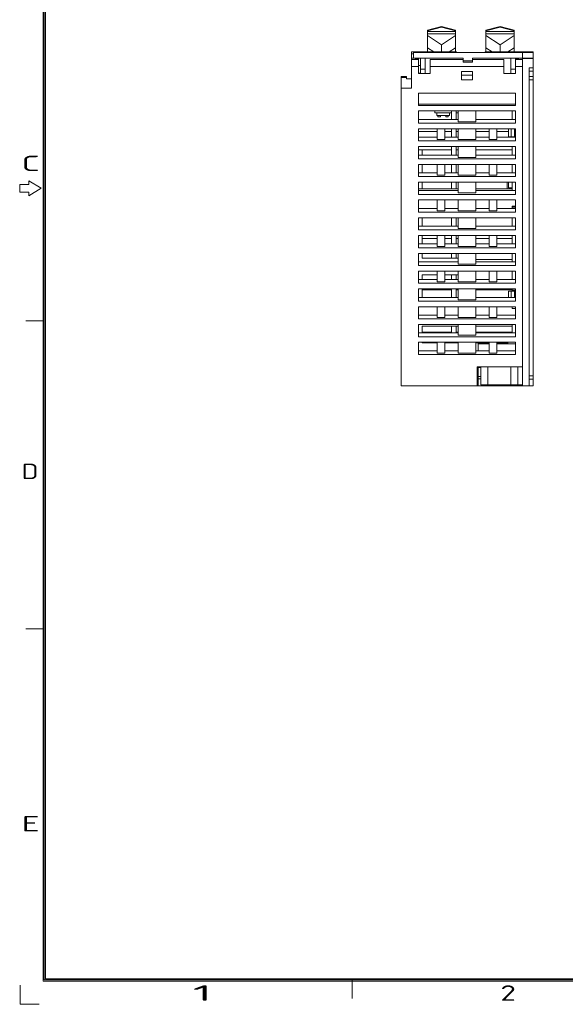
# Model space of a CAD drawing. Header units: inches. Extents: x -118 to 379, y 421 to 770.
# Tile 1 of 16: x -118 to -1, y 422 to 632. Entities that reach past the tile are written whole.
import ezdxf
from ezdxf.enums import TextEntityAlignment as Align

# ---------------------------------------------------------------- set-up
doc = ezdxf.new("R2010")
doc.units = ezdxf.units.IN
doc.header["$LTSCALE"] = 23.1
doc.header["$MEASUREMENT"] = 0
doc.layers.get('0').update_dxf_attribs({"lineweight": 18})
doc.layers.add('1_6', color=7, linetype='Continuous', lineweight=18)
doc.styles.get("Standard").update_dxf_attribs({"font": 'isocp3.shx', "bigfont": 'gbcbig.shx'})

# ---------------------------------------------------------------- blocks, each defined once
blk = doc.blocks.new('图表_1')
for p, q in [((-132.06, -150.46), (-132.06, 141.45)), ((-131.83, -150.23), (-131.83, 141.23)), ((-131.6, -150), (-131.6, 141)), ((-134.66, -3.14), (-134.66, -3.82)), ((-132.4, -4.5), (-134.66, -3.14)), ((-136.37, -3.82), (-136.37, -5.18)), ((-134.66, -3.82), (-136.37, -3.82)), ((-136.37, -5.18), (-134.66, -5.18)), ((-134.66, -5.86), (-132.4, -4.5)), ((-134.66, -5.18), (-134.66, -5.86)), ((-131.83, -28.89), (-135.23, -28.89)), ((-131.83, -85.59), (-135.23, -85.59)), ((287.78, -150.23), (-131.83, -150.23)), ((287.55, -150), (-131.6, -150)), ((-75.13, -150.23), (-75.13, -153.63)), ((-136.31, -154.72), (-136.31, -151.17)), ((288.01, -150.46), (-132.06, -150.46)), ((-136.31, -154.72), (-132.77, -154.72))]:
    blk.add_line(p, q)
for s, width, p in [('C', 1.81818, (-136.01, -1.33)), ('D', 1.41452, (-136.01, -58.03)), ('E', 1.81818, (-136.01, -122.9)), ('1', 2.85714, (-104.51, -154.06)), ('2', 1.63919, (-47.81, -154.06))]:
    blk.add_text(s, height=2.84, dxfattribs=dict(width=width)).set_placement(p)
blk = doc.blocks.new('hcfa图表_1')
blk.add_blockref('图表_1', (-366.29, 186.04))
blk = doc.blocks.new('禾川制图_1')
blk.add_blockref('hcfa图表_1', (502.61, -331.75))
for tag, p in [('V1.0', (7, -23.81)), ('XXXX', (49.65, -23.5)), ('XXXC', (81.79, -23.79)), ('XXXO', (93.95, -23.72))]:
    blk.add_attdef(tag, p, '', height=2.51)
blk.add_attdef('XXXY', (16.61, -23.72), '', height=2.51, rotation=0.6331)
for tag, p in [('XXXE', (315.81, -269.3)), ('XXXC', (348.56, -269.3)), ('XXXA', (399.26, -269.34)), ('XXXG', (273.32, -276.51)), ('XXXF', (315.77, -276.23)), ('XXXD', (349.08, -276.23)), ('XXXB', (399.16, -276.49)), ('XXXJ', (273.46, -283.93)), ('XXXP', (301.31, -291.91)), ('XXXQ', (335.14, -291.8)), ('XXXO', (351.7, -291.85)), ('XXXM', (277.01, -293.42))]:
    blk.add_attdef(tag, text='', height=2.51).set_placement(p, align=Align.CENTER)

msp = doc.modelspace()

# ---------------------------------------------------------------- linework, layer by layer
at = {"color": 7, "linetype": 'Continuous'}
for p, q in [((-24.623, 625.008), (-34.223, 625.008)), ((-34.223, 617.308), (-34.223, 625.008)), ((-33.823, 624.608), (-34.223, 624.608)), ((-33.823, 624.933), (-14.042, 624.933)), ((-33.823, 623.708), (-33.823, 624.933)), ((-33.823, 624.908), (-8.223, 624.908)), ((-24.623, 624.933), (-24.623, 625.008)), ((-22.533, 624.933), (-22.533, 624.908)), ((-22.517, 624.933), (-22.517, 624.908)), ((-22.472, 624.933), (-22.472, 624.908)), ((-22.362, 624.933), (-22.362, 624.908)), ((-22.051, 624.933), (-22.051, 624.908)), ((-21.793, 624.933), (-21.793, 624.908)), ((-21.757, 624.933), (-21.757, 624.908)), ((-21.661, 624.933), (-21.661, 624.908)), ((-21.641, 624.933), (-21.641, 624.908)), ((-21.405, 624.933), (-21.405, 624.908)), ((-21.182, 624.933), (-21.182, 624.908)), ((-20.906, 624.933), (-20.906, 624.908)), ((-20.586, 624.933), (-20.586, 624.908)), ((-20.351, 624.933), (-20.351, 624.908)), ((-20.287, 624.933), (-20.287, 624.908)), ((-20.073, 624.933), (-20.073, 624.908)), ((-20.019, 624.933), (-20.019, 624.908)), ((-19.882, 624.933), (-19.882, 624.908)), ((-19.642, 624.933), (-19.642, 624.908)), ((-19.629, 624.933), (-19.629, 624.908)), ((-19.396, 624.933), (-19.396, 624.908)), ((-19.38, 624.933), (-19.38, 624.908)), ((-19.335, 624.933), (-19.335, 624.908)), ((-19.225, 624.933), (-19.225, 624.908)), ((-18.913, 624.933), (-18.913, 624.908)), ((-18.656, 624.933), (-18.656, 624.908)), ((-18.62, 624.933), (-18.62, 624.908)), ((-18.524, 624.933), (-18.524, 624.908)), ((-8.223, 625.008), (-18.523, 625.008)), ((-18.523, 625.008), (-18.523, 624.933)), ((-18.503, 624.933), (-18.503, 624.908)), ((-18.24, 624.933), (-18.24, 624.908)), ((-18.159, 624.933), (-18.159, 624.908)), ((-18.004, 624.933), (-18.004, 624.908)), ((-17.712, 624.933), (-17.712, 624.908)), ((-17.489, 624.933), (-17.489, 624.908)), ((-17.449, 624.933), (-17.449, 624.908)), ((-17.106, 624.933), (-17.106, 624.908)), ((-16.883, 624.933), (-16.883, 624.908)), ((-16.607, 624.933), (-16.607, 624.908)), ((-16.288, 624.933), (-16.288, 624.908)), ((-16.053, 624.933), (-16.053, 624.908)), ((-15.989, 624.933), (-15.989, 624.908)), ((-15.677, 624.933), (-15.677, 624.908)), ((-15.407, 624.933), (-15.407, 624.908)), ((-15.383, 624.933), (-15.383, 624.908)), ((-15.238, 624.933), (-15.238, 624.908)), ((-15.017, 624.933), (-15.017, 624.908)), ((-14.962, 624.933), (-14.962, 624.908)), ((-14.921, 624.933), (-14.921, 624.908)), ((-14.871, 624.933), (-14.871, 624.908)), ((-14.798, 624.933), (-14.798, 624.908)), ((-14.549, 624.933), (-14.549, 624.908)), ((-14.494, 624.933), (-14.494, 624.908)), ((-14.446, 624.933), (-14.446, 624.908)), ((-14.16, 624.933), (-14.16, 624.908)), ((-14.16, 624.923), (-14.111, 624.923)), ((-14.111, 624.933), (-14.111, 624.908)), ((-14.042, 624.908), (-14.042, 624.933)), ((-14.023, 624.933), (-10.223, 624.933)), ((-14.023, 624.933), (-14.023, 624.908)), ((-13.923, 624.933), (-13.923, 624.908)), ((-13.868, 624.933), (-13.868, 624.908)), ((-13.731, 624.933), (-13.731, 624.908)), ((-13.492, 624.933), (-13.492, 624.908)), ((-13.478, 624.933), (-13.478, 624.908)), ((-13.424, 624.933), (-13.424, 624.908)), ((-13.317, 624.933), (-13.317, 624.908)), ((-13.116, 624.933), (-13.116, 624.908)), ((-13.1, 624.933), (-13.1, 624.908)), ((-12.992, 624.933), (-12.992, 624.908)), ((-12.815, 624.933), (-12.815, 624.908)), ((-12.452, 624.933), (-12.452, 624.908)), ((-12.268, 624.933), (-12.268, 624.908)), ((-12.201, 624.933), (-12.201, 624.908)), ((-12.157, 624.908), (-12.157, 624.933)), ((-12.14, 624.908), (-12.14, 624.933)), ((-12.113, 624.933), (-12.113, 624.908)), ((-11.787, 624.933), (-11.787, 624.908)), ((-11.723, 624.933), (-11.723, 625.008)), ((-11.485, 624.933), (-11.485, 624.908)), ((-11.021, 624.933), (-11.021, 624.908)), ((-10.867, 624.908), (-10.867, 624.933)), ((-10.523, 623.708), (-10.523, 624.908)), ((-10.223, 624.933), (-10.223, 624.908)), ((-10.106, 624.933), (-9.344, 624.933)), ((-10.106, 624.933), (-10.106, 624.908)), ((-9.98, 624.933), (-9.98, 624.908)), ((-9.696, 624.933), (-9.696, 624.908)), ((-9.5, 624.933), (-9.5, 624.908)), ((-9.376, 624.933), (-9.376, 624.908)), ((-9.344, 624.933), (-9.344, 624.908)), ((-8.223, 621.623), (-8.223, 625.008)), ((-34.223, 623.708), (-23.173, 623.708)), ((-34.223, 623.408), (-32.723, 623.408)), ((-33.357, 623.57), (-32.723, 623.57)), ((-33.323, 623.408), (-33.357, 623.57)), ((-32.723, 620.408), (-32.723, 623.708)), ((-32.323, 623.708), (-32.323, 620.408)), ((-31.323, 620.408), (-31.323, 623.708)), ((-23.173, 623.432), (-30.223, 623.432)), ((-30.223, 620.408), (-30.223, 623.432)), ((-30.223, 623.408), (-23.173, 623.408)), ((-23.173, 623.708), (-23.173, 622.808)), ((-23.173, 623.108), (-21.173, 623.108)), ((-21.173, 622.808), (-23.173, 622.808)), ((-8.223, 623.708), (-21.173, 623.708)), ((-21.173, 622.808), (-21.173, 623.708)), ((-14.523, 623.432), (-21.173, 623.432)), ((-21.173, 623.408), (-14.523, 623.408)), ((-14.523, 620.408), (-14.523, 623.432)), ((-13.023, 623.708), (-13.023, 620.408)), ((-12.023, 620.408), (-12.023, 623.708)), ((-12.023, 623.57), (-11.389, 623.57)), ((-12.023, 623.408), (-10.523, 623.408)), ((-11.423, 623.408), (-11.389, 623.57)), ((-8.223, 623.627), (-10.523, 623.627)), ((-10.523, 553.708), (-10.523, 623.627)), ((-32.723, 621.908), (-34.223, 621.908)), ((-32.323, 622.108), (-32.723, 622.108)), ((-32.323, 620.508), (-32.723, 620.508)), ((-30.223, 620.408), (-32.723, 620.408)), ((-32.323, 621.308), (-31.323, 621.308)), ((-30.223, 621.908), (-14.523, 621.908)), ((-23.573, 620.858), (-21.173, 620.858)), ((-23.573, 619.058), (-23.573, 620.858)), ((-21.173, 620.858), (-21.173, 619.058)), ((-12.023, 620.408), (-14.523, 620.408)), ((-13.023, 621.308), (-12.023, 621.308)), ((-10.523, 621.908), (-12.023, 621.908)), ((-9.123, 621.627), (-9.123, 553.709)), ((-8.223, 621.623), (-9.123, 621.623)), ((-8.223, 620.915), (-9.123, 620.915)), ((-8.223, 553.708), (-8.223, 621.622)), ((-36.423, 619.808), (-35.323, 619.808)), ((-36.423, 619.808), (-36.423, 553.708)), ((-35.323, 619.574), (-36.423, 619.574)), ((-35.323, 619.308), (-35.323, 619.808)), ((-34.223, 619.308), (-35.323, 619.308)), ((-23.573, 620.058), (-21.173, 620.058)), ((-23.573, 619.058), (-21.173, 619.058)), ((-9.123, 619.804), (-8.223, 619.804)), ((-8.223, 619.097), (-9.123, 619.097)), ((-36.423, 617.308), (-34.223, 617.308)), ((-12.023, 616.208), (-32.723, 616.208)), ((-32.723, 613.583), (-32.723, 616.208)), ((-12.023, 616.208), (-12.023, 613.583)), ((-12.023, 613.883), (-32.723, 613.883)), ((-12.023, 613.583), (-32.723, 613.583)), ((-32.723, 612.408), (-12.023, 612.408)), ((-32.723, 609.808), (-32.723, 612.408)), ((-29.223, 612.408), (-29.223, 612.042)), ((-25.723, 612.042), (-29.223, 612.042)), ((-28.823, 611.442), (-28.823, 612.042)), ((-26.123, 611.442), (-26.123, 612.042)), ((-25.723, 610.608), (-25.723, 612.408)), ((-24.723, 610.608), (-24.723, 612.408)), ((-24.723, 612.042), (-24.273, 612.042)), ((-24.273, 612.408), (-24.273, 610.108)), ((-20.473, 610.108), (-20.473, 612.408)), ((-12.723, 610.608), (-12.723, 612.408)), ((-12.023, 612.408), (-12.023, 609.808)), ((-32.723, 610.608), (-24.273, 610.608)), ((-12.023, 609.808), (-32.723, 609.808)), ((-28.823, 611.442), (-26.123, 611.442)), ((-28.573, 611.442), (-28.573, 611.142)), ((-28.573, 611.142), (-28.073, 611.142)), ((-28.073, 611.442), (-28.073, 611.142)), ((-26.873, 611.442), (-26.873, 611.142)), ((-26.873, 611.142), (-26.373, 611.142)), ((-26.373, 611.442), (-26.373, 611.142)), ((-24.273, 610.108), (-20.473, 610.108)), ((-20.473, 610.608), (-12.023, 610.608)), ((-32.723, 608.608), (-12.023, 608.608)), ((-32.723, 606.008), (-32.723, 608.608)), ((-32.723, 608.014), (-28.723, 608.014)), ((-28.723, 606.308), (-28.723, 608.608)), ((-27.123, 608.608), (-27.123, 606.308)), ((-27.123, 608.014), (-25.723, 608.014)), ((-25.723, 606.808), (-25.723, 608.608)), ((-24.723, 606.808), (-24.723, 608.608)), ((-24.723, 608.014), (-24.273, 608.014)), ((-24.273, 608.608), (-24.273, 606.308)), ((-20.473, 606.308), (-20.473, 608.608)), ((-20.473, 608.014), (-17.623, 608.014)), ((-17.623, 608.608), (-17.623, 606.308)), ((-16.023, 606.308), (-16.023, 608.608)), ((-16.023, 608.014), (-13.523, 608.014)), ((-13.523, 606.908), (-13.523, 608.608)), ((-12.923, 606.908), (-12.923, 608.608)), ((-12.223, 606.908), (-12.223, 608.608)), ((-12.023, 608.608), (-12.023, 606.008)), ((-32.723, 606.808), (-28.723, 606.808)), ((-12.023, 606.008), (-32.723, 606.008)), ((-28.723, 606.308), (-27.123, 606.308)), ((-27.123, 606.808), (-24.273, 606.808)), ((-24.273, 606.308), (-20.473, 606.308)), ((-20.473, 606.808), (-17.623, 606.808)), ((-17.623, 606.308), (-16.023, 606.308)), ((-16.023, 606.808), (-12.023, 606.808)), ((-13.523, 606.908), (-12.023, 606.908)), ((-12.723, 606.908), (-12.723, 606.808)), ((-32.723, 604.808), (-12.023, 604.808)), ((-32.723, 602.208), (-32.723, 604.808)), ((-32.723, 604.106), (-31.923, 604.106)), ((-25.723, 604.107), (-31.923, 604.107)), ((-31.923, 604.106), (-31.923, 603.008)), ((-25.723, 603.008), (-25.723, 604.808)), ((-24.723, 603.008), (-24.723, 604.808)), ((-24.273, 604.107), (-24.723, 604.107)), ((-24.273, 604.808), (-24.273, 602.508)), ((-20.473, 602.508), (-20.473, 604.808)), ((-12.723, 604.107), (-20.473, 604.107)), ((-12.723, 603.008), (-12.723, 604.808)), ((-12.023, 604.808), (-12.023, 602.208)), ((-32.723, 603.008), (-24.273, 603.008)), ((-12.023, 602.208), (-32.723, 602.208)), ((-24.273, 602.508), (-20.473, 602.508)), ((-20.473, 603.008), (-12.023, 603.008)), ((-32.723, 601.008), (-12.023, 601.008)), ((-32.723, 598.408), (-32.723, 601.008)), ((-31.923, 601.008), (-31.923, 599.208)), ((-28.723, 601.008), (-28.723, 598.708)), ((-27.123, 598.708), (-27.123, 601.008)), ((-25.723, 599.208), (-25.723, 601.008)), ((-24.723, 599.208), (-24.723, 601.008)), ((-24.273, 601.008), (-24.273, 598.708)), ((-20.473, 598.708), (-20.473, 601.008)), ((-17.623, 601.008), (-17.623, 598.708)), ((-16.023, 598.708), (-16.023, 601.008)), ((-12.723, 599.208), (-12.723, 601.008)), ((-12.023, 601.008), (-12.023, 598.408)), ((-32.723, 599.208), (-28.723, 599.208)), ((-12.023, 598.408), (-32.723, 598.408)), ((-32.723, 597.208), (-12.023, 597.208)), ((-32.723, 594.608), (-32.723, 597.208)), ((-31.923, 597.208), (-31.923, 595.808)), ((-28.723, 598.708), (-27.123, 598.708)), ((-27.123, 599.208), (-24.273, 599.208)), ((-25.723, 595.808), (-25.723, 597.208)), ((-24.723, 595.808), (-24.723, 597.208)), ((-24.273, 598.708), (-20.473, 598.708)), ((-24.273, 597.208), (-24.273, 594.908)), ((-20.473, 599.208), (-17.623, 599.208)), ((-20.473, 594.908), (-20.473, 597.208)), ((-17.623, 598.708), (-16.023, 598.708)), ((-16.023, 599.208), (-12.023, 599.208)), ((-13.823, 595.808), (-13.823, 597.208)), ((-13.523, 597.208), (-13.523, 596.008)), ((-12.723, 595.408), (-12.723, 597.208)), ((-12.023, 597.208), (-12.023, 594.608)), ((-32.723, 595.808), (-24.273, 595.808)), ((-32.723, 595.408), (-24.273, 595.408)), ((-20.473, 595.808), (-12.723, 595.808)), ((-20.473, 595.408), (-12.023, 595.408)), ((-12.723, 596.008), (-13.523, 596.008)), ((-12.023, 594.608), (-32.723, 594.608)), ((-32.723, 593.408), (-12.023, 593.408)), ((-32.723, 590.808), (-32.723, 593.408)), ((-28.723, 593.408), (-28.723, 591.108)), ((-27.123, 591.108), (-27.123, 593.408)), ((-24.273, 594.908), (-20.473, 594.908)), ((-24.273, 593.408), (-24.273, 591.108)), ((-20.473, 591.108), (-20.473, 593.408)), ((-17.623, 593.408), (-17.623, 591.108)), ((-16.023, 591.108), (-16.023, 593.408)), ((-12.023, 593.408), (-12.023, 590.808)), ((-32.723, 591.608), (-28.723, 591.608)), ((-28.723, 591.108), (-27.123, 591.108)), ((-27.123, 591.608), (-24.273, 591.608)), ((-24.273, 591.108), (-20.473, 591.108)), ((-20.473, 591.608), (-17.623, 591.608)), ((-17.623, 591.108), (-16.023, 591.108)), ((-16.023, 591.608), (-12.023, 591.608)), ((-12.723, 592.058), (-12.023, 592.058)), ((-12.723, 592.058), (-12.723, 591.608)), ((-12.723, 591.858), (-12.023, 591.858)), ((-12.023, 590.808), (-32.723, 590.808)), ((-32.723, 589.608), (-12.023, 589.608)), ((-32.723, 587.008), (-32.723, 589.608)), ((-31.923, 589.608), (-31.923, 587.808)), ((-25.723, 587.808), (-25.723, 589.608)), ((-24.723, 587.808), (-24.723, 589.608)), ((-24.273, 589.608), (-24.273, 587.308)), ((-20.473, 587.308), (-20.473, 589.608)), ((-12.723, 587.808), (-12.723, 589.608)), ((-12.023, 589.608), (-12.023, 587.008)), ((-32.723, 587.808), (-24.273, 587.808)), ((-12.023, 587.008), (-32.723, 587.008)), ((-24.273, 587.308), (-20.473, 587.308)), ((-20.473, 587.808), (-12.023, 587.808)), ((-32.723, 585.808), (-12.023, 585.808)), ((-32.723, 583.208), (-32.723, 585.808)), ((-31.923, 585.808), (-31.923, 584.008)), ((-31.923, 585.208), (-28.723, 585.208)), ((-28.723, 585.808), (-28.723, 583.508)), ((-27.123, 583.508), (-27.123, 585.808)), ((-25.723, 585.208), (-27.123, 585.208)), ((-25.723, 584.008), (-25.723, 585.808)), ((-24.723, 584.008), (-24.723, 585.808)), ((-24.273, 585.208), (-24.723, 585.208)), ((-24.273, 585.808), (-24.273, 583.508)), ((-20.473, 583.508), (-20.473, 585.808)), ((-17.623, 585.208), (-20.473, 585.208)), ((-17.623, 585.808), (-17.623, 583.508)), ((-16.023, 583.508), (-16.023, 585.808)), ((-12.723, 585.208), (-16.023, 585.208)), ((-12.723, 584.008), (-12.723, 585.808)), ((-12.023, 585.808), (-12.023, 583.208)), ((-32.723, 584.008), (-28.723, 584.008)), ((-12.023, 583.208), (-32.723, 583.208)), ((-28.723, 583.508), (-27.123, 583.508)), ((-27.123, 584.008), (-24.273, 584.008)), ((-24.273, 583.508), (-20.473, 583.508)), ((-20.473, 584.008), (-17.623, 584.008)), ((-17.623, 583.508), (-16.023, 583.508)), ((-16.023, 584.008), (-12.023, 584.008)), ((-32.723, 582.008), (-12.023, 582.008)), ((-32.723, 579.408), (-32.723, 582.008)), ((-31.923, 582.008), (-31.923, 581.008)), ((-24.273, 581.008), (-31.923, 581.008)), ((-25.723, 581.008), (-25.723, 582.008)), ((-24.723, 581.008), (-24.723, 582.008)), ((-24.273, 582.008), (-24.273, 579.708)), ((-20.473, 579.708), (-20.473, 582.008)), ((-12.723, 580.708), (-20.473, 580.708)), ((-12.723, 580.208), (-12.723, 582.008)), ((-12.023, 582.008), (-12.023, 579.408)), ((-32.723, 580.208), (-24.273, 580.208)), ((-12.023, 579.408), (-32.723, 579.408)), ((-24.273, 579.708), (-20.473, 579.708)), ((-20.473, 580.208), (-12.023, 580.208)), ((-32.723, 578.208), (-12.023, 578.208)), ((-32.723, 575.608), (-32.723, 578.208)), ((-32.723, 576.408), (-28.723, 576.408)), ((-31.923, 577.408), (-28.723, 577.408)), ((-31.923, 577.408), (-31.923, 576.408)), ((-28.723, 578.208), (-28.723, 575.908)), ((-27.123, 575.908), (-27.123, 578.208)), ((-27.123, 577.408), (-24.273, 577.408)), ((-27.123, 576.408), (-24.273, 576.408)), ((-25.723, 576.408), (-25.723, 577.408)), ((-24.723, 576.408), (-24.723, 577.408)), ((-24.273, 578.208), (-24.273, 575.908)), ((-20.473, 575.908), (-20.473, 578.208)), ((-20.473, 576.408), (-17.623, 576.408)), ((-17.623, 578.208), (-17.623, 575.908)), ((-16.023, 575.908), (-16.023, 578.208)), ((-16.023, 576.408), (-12.023, 576.408)), ((-12.723, 576.408), (-12.723, 578.208)), ((-12.023, 578.208), (-12.023, 575.608)), ((-12.023, 575.608), (-32.723, 575.608)), ((-32.723, 574.408), (-12.023, 574.408)), ((-32.723, 571.808), (-32.723, 574.408)), ((-31.923, 574.408), (-31.923, 572.608)), ((-31.923, 574.208), (-25.723, 574.208)), ((-28.723, 575.908), (-27.123, 575.908)), ((-25.723, 572.608), (-25.723, 574.408)), ((-24.723, 572.608), (-24.723, 574.408)), ((-24.723, 574.208), (-24.273, 574.208)), ((-24.273, 575.908), (-20.473, 575.908)), ((-24.273, 574.408), (-24.273, 572.108)), ((-20.473, 572.108), (-20.473, 574.408)), ((-12.723, 574.208), (-20.473, 574.208)), ((-17.623, 575.908), (-16.023, 575.908)), ((-12.723, 573.958), (-12.723, 574.408)), ((-12.023, 574.158), (-12.723, 574.158)), ((-12.023, 574.408), (-12.023, 571.808)), ((-32.723, 572.608), (-24.273, 572.608)), ((-24.273, 572.108), (-20.473, 572.108)), ((-20.473, 572.608), (-12.023, 572.608)), ((-13.523, 573.958), (-12.023, 573.958)), ((-13.523, 572.608), (-13.523, 573.958)), ((-12.923, 572.608), (-12.923, 573.958)), ((-12.223, 572.608), (-12.223, 573.958)), ((-12.023, 571.808), (-32.723, 571.808)), ((-32.723, 570.608), (-12.023, 570.608)), ((-32.723, 568.008), (-32.723, 570.608)), ((-28.723, 570.608), (-28.723, 568.308)), ((-27.123, 568.308), (-27.123, 570.608)), ((-24.273, 570.608), (-24.273, 568.308)), ((-20.473, 568.308), (-20.473, 570.608)), ((-17.623, 570.608), (-17.623, 568.308)), ((-16.023, 568.308), (-16.023, 570.608)), ((-12.723, 570.608), (-12.723, 570.208)), ((-12.723, 570.208), (-12.023, 570.208)), ((-12.023, 570.608), (-12.023, 568.008)), ((-32.723, 568.808), (-28.723, 568.808)), ((-12.023, 568.008), (-32.723, 568.008)), ((-28.723, 568.308), (-27.123, 568.308)), ((-27.123, 568.808), (-24.273, 568.808)), ((-24.273, 568.308), (-20.473, 568.308)), ((-20.473, 568.808), (-17.623, 568.808)), ((-17.623, 568.308), (-16.023, 568.308)), ((-16.023, 568.808), (-12.023, 568.808)), ((-32.723, 566.808), (-12.023, 566.808)), ((-32.723, 564.208), (-32.723, 566.808)), ((-31.923, 566.458), (-24.273, 566.458)), ((-31.923, 566.458), (-31.923, 565.008)), ((-25.723, 565.008), (-25.723, 566.458)), ((-24.723, 565.008), (-24.723, 566.458)), ((-24.273, 566.808), (-24.273, 564.508)), ((-20.473, 564.508), (-20.473, 566.808)), ((-20.473, 566.458), (-12.723, 566.458)), ((-12.723, 565.008), (-12.723, 566.808)), ((-12.023, 566.808), (-12.023, 564.208)), ((-32.723, 565.008), (-24.273, 565.008)), ((-12.023, 564.208), (-32.723, 564.208)), ((-31.923, 565.208), (-25.723, 565.208)), ((-24.723, 565.208), (-24.273, 565.208)), ((-24.273, 564.508), (-20.473, 564.508)), ((-12.723, 565.208), (-20.473, 565.208)), ((-20.473, 565.008), (-12.023, 565.008)), ((-32.723, 563.008), (-12.023, 563.008)), ((-32.723, 560.408), (-32.723, 563.008)), ((-31.923, 563.008), (-31.923, 562.908)), ((-31.923, 562.908), (-28.723, 562.908)), ((-28.723, 563.008), (-28.723, 560.708)), ((-27.123, 560.708), (-27.123, 563.008)), ((-27.123, 562.908), (-24.273, 562.908)), ((-24.273, 563.008), (-24.273, 560.708)), ((-20.473, 560.708), (-20.473, 563.008)), ((-20.473, 562.908), (-17.623, 562.908)), ((-20.023, 562.908), (-20.023, 561.208)), ((-20.023, 562.708), (-17.623, 562.708)), ((-17.623, 563.008), (-17.623, 560.708)), ((-16.023, 560.708), (-16.023, 563.008)), ((-13.62, 562.908), (-16.023, 562.908)), ((-16.023, 562.708), (-12.023, 562.708)), ((-14.823, 562.708), (-14.823, 562.908)), ((-14.714, 562.908), (-14.714, 562.708)), ((-14.327, 562.708), (-14.327, 562.908)), ((-13.62, 562.908), (-13.62, 562.708)), ((-12.023, 563.008), (-12.023, 560.408)), ((-32.723, 561.208), (-28.723, 561.208)), ((-12.023, 560.408), (-32.723, 560.408)), ((-28.723, 560.708), (-27.123, 560.708)), ((-27.123, 561.208), (-24.273, 561.208)), ((-24.273, 560.708), (-20.473, 560.708)), ((-20.473, 561.208), (-17.623, 561.208)), ((-17.623, 560.708), (-16.023, 560.708)), ((-16.023, 561.208), (-12.023, 561.208)), ((-10.523, 557.808), (-20.223, 557.808)), ((-20.223, 553.708), (-20.223, 557.808)), ((-20.023, 557.808), (-20.023, 553.708)), ((-19.423, 557.608), (-20.023, 557.608)), ((-19.523, 557.608), (-19.523, 557.808)), ((-19.423, 557.808), (-19.423, 553.908)), ((-17.923, 553.908), (-17.923, 557.808)), ((-13.023, 557.808), (-13.023, 553.908)), ((-11.523, 553.908), (-11.523, 557.808)), ((-20.023, 555.708), (-19.423, 555.708)), ((-19.423, 555.208), (-20.023, 555.208)), ((-9.123, 555.822), (-8.223, 555.822)), ((-8.223, 555.115), (-9.123, 555.115)), ((-36.423, 553.708), (-9.123, 553.708)), ((-19.423, 553.908), (-10.523, 553.908)), ((-18.023, 553.708), (-18.023, 553.908)), ((-16.573, 553.908), (-16.573, 553.708)), ((-12.873, 553.908), (-12.873, 553.708)), ((-11.723, 553.908), (-11.723, 553.708)), ((-11.423, 553.708), (-11.423, 553.908)), ((-8.223, 553.708), (-9.123, 553.71))]:
    msp.add_line(p, q, dxfattribs=at)
at = {"layer": '1_6', "color": 7, "linetype": 'Continuous'}
for p, q in [((-30.823, 629.636), (-27.823, 630.43)), ((-30.823, 629.502), (-27.823, 630.296)), ((-30.823, 625.008), (-30.823, 629.636)), ((-30.823, 629.353), (-24.823, 629.353)), ((-24.823, 628.855), (-30.823, 628.855)), ((-27.823, 630.43), (-24.823, 629.636)), ((-27.823, 630.43), (-27.823, 630.296)), ((-27.823, 630.296), (-24.823, 629.502)), ((-24.823, 625.008), (-24.823, 629.636)), ((-18.323, 629.636), (-15.323, 630.43)), ((-18.323, 629.502), (-15.323, 630.296)), ((-18.323, 625.008), (-18.323, 629.636)), ((-18.323, 629.353), (-12.323, 629.353)), ((-12.323, 628.855), (-18.323, 628.855)), ((-15.323, 630.43), (-12.323, 629.636)), ((-15.323, 630.43), (-15.323, 630.296)), ((-15.323, 630.296), (-12.323, 629.502)), ((-12.323, 625.008), (-12.323, 629.636)), ((-27.823, 626.525), (-30.823, 628.561)), ((-24.823, 628.561), (-27.823, 626.525)), ((-15.323, 626.525), (-18.323, 628.561)), ((-12.323, 628.561), (-15.323, 626.525)), ((-30.823, 625.915), (-29.486, 625.008)), ((-27.823, 625.008), (-27.823, 626.525)), ((-24.823, 625.915), (-26.161, 625.008)), ((-18.323, 625.915), (-16.986, 625.008)), ((-15.323, 625.008), (-15.323, 626.525)), ((-12.323, 625.915), (-13.661, 625.008))]:
    msp.add_line(p, q, dxfattribs=at)

# ---------------------------------------------------------------- block references
at = {"xscale": 1.159979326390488, "yscale": 1.159979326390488, "zscale": 1.159979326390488}
msp.add_blockref('禾川制图_1', (-117.9, 770.135), dxfattribs=at)

doc.saveas('drawing.dxf')
